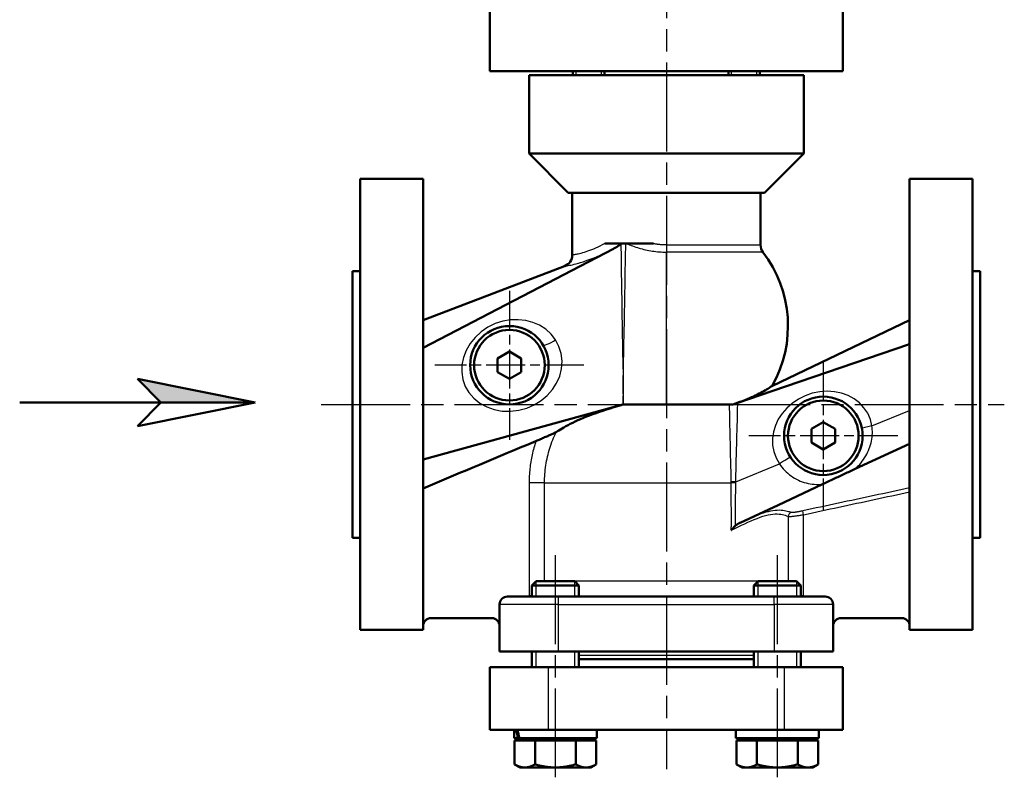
# Model space of a CAD drawing. Header units: millimetres. Extents: x 89 to 660, y 210 to 965.
# Tile 2 of 4: x 93 to 344, y 477 to 670. Entities that reach past the tile are written whole.
import ezdxf

# ---------------------------------------------------------------- set-up
doc = ezdxf.new("R2010")
doc.units = ezdxf.units.MM
doc.header["$LTSCALE"] = 4
doc.linetypes.add('CHAIN', pattern=[0.3543, 0.2362, -0.0295, 0.0591, -0.0295])
for name, color, linetype, lineweight in [('Gewinde(DIN)', 3, 'Continuous', 25), ('Mittellinie(DIN)', 4, 'CHAIN', 25), ('Mittelpunktmarkierung(DIN)', 4, 'CHAIN', 25), ('Sichtbare Kanten(DIN)', 7, 'Continuous', 50), ('Sichtbare tangentiale Kanten(DIN)', 3, 'Continuous', 25)]:
    doc.layers.add(name, color=color, linetype=linetype, lineweight=lineweight)

# ---------------------------------------------------------------- blocks, each defined once
blk = doc.blocks.new('Richtungspfeil')
at = {"layer": 'Sichtbare Kanten(DIN)'}
blk.add_hatch(color=256, dxfattribs=at).paths.add_polyline_path([(10, 0), (0, 2), (2, 0)])
for p, q in [((10, 0), (0, 2)), ((0, 2), (2, 0)), ((10, 0), (0, 2)), ((0, 2), (2, 0)), ((-10, 0), (10, 0)), ((2, 0), (0, -2)), ((0, -2), (10, 0)), ((2, 0), (10, 0))]:
    blk.add_line(p, q, dxfattribs=at)

msp = doc.modelspace()

# ---------------------------------------------------------------- linework, layer by layer
at = {"layer": 'Gewinde(DIN)'}
for p, q in [((234.76, 657.31), (234.76, 656.31)), ((241.27, 656.31), (241.27, 657.31)), ((274.35, 657.31), (274.35, 656.31)), ((280.87, 656.31), (280.87, 657.31)), ((224.58, 527.19), (224.58, 523.31)), ((234.48, 523.31), (234.48, 527.19)), ((281.15, 527.19), (281.15, 523.31)), ((291.05, 523.31), (291.05, 527.19)), ((224.58, 509.31), (224.58, 505.31)), ((234.48, 505.31), (234.48, 509.31)), ((281.15, 509.31), (281.15, 505.31)), ((291.05, 505.31), (291.05, 509.31))]:
    msp.add_line(p, q, dxfattribs=at)
at = {"layer": 'Mittellinie(DIN)', "linetype": 'CHAIN', "ltscale": 23.990969}
for p, q in [((257.81, 965.47), (257.81, 479.31)), ((169.81, 572.31), (343.94, 572.31)), ((229.53, 477.21), (229.53, 536.14)), ((286.1, 477.21), (286.1, 536.14))]:
    msp.add_line(p, q, dxfattribs=at)
at = {"layer": 'Mittelpunktmarkierung(DIN)', "linetype": 'CHAIN', "ltscale": 10.556371}
for p, q in [((217.81, 601.31), (217.81, 563.31)), ((236.81, 582.31), (198.81, 582.31)), ((297.81, 583.31), (297.81, 545.31)), ((316.81, 564.31), (278.81, 564.31))]:
    msp.add_line(p, q, dxfattribs=at)
at = {"layer": 'Sichtbare Kanten(DIN)'}
for p, q in [((212.81, 657.31), (212.81, 675.31)), ((302.81, 657.31), (302.81, 675.31)), ((212.81, 657.31), (302.81, 657.31)), ((222.81, 656.31), (292.81, 656.31)), ((222.81, 636.31), (222.81, 656.31)), ((233.96, 657.31), (233.96, 656.31)), ((234.01, 657.31), (234.01, 656.31)), ((242.01, 657.31), (242.01, 656.31)), ((273.61, 657.31), (273.61, 656.31)), ((281.61, 657.31), (281.61, 656.31)), ((281.66, 657.31), (281.66, 656.31)), ((292.81, 636.31), (292.81, 656.31)), ((222.81, 636.31), (292.81, 636.31)), ((232.81, 626.31), (222.81, 636.31)), ((282.81, 626.31), (292.81, 636.31)), ((179.81, 629.81), (179.81, 514.81)), ((179.81, 629.81), (195.81, 629.81)), ((195.81, 629.81), (195.81, 514.81)), ((319.81, 514.81), (319.81, 629.81)), ((335.81, 629.81), (319.81, 629.81)), ((335.81, 514.81), (335.81, 629.81)), ((282.81, 626.31), (232.81, 626.31)), ((233.81, 626.31), (233.81, 610.41)), ((281.81, 626.31), (281.81, 612.98)), ((246.32, 613.31), (242.1, 613.31)), ((247.46, 613.31), (246.32, 613.31)), ((247.64, 613.31), (247.46, 613.31)), ((254.49, 613.31), (247.64, 613.31)), ((244.34, 612.02), (195.81, 586.74)), ((195.81, 593.81), (231.88, 607.61)), ((177.81, 606.31), (177.81, 538.31)), ((177.81, 606.31), (179.81, 606.31)), ((337.81, 606.31), (335.81, 606.31)), ((337.81, 606.31), (337.81, 538.31)), ((284.82, 577.09), (319.81, 593.81)), ((284.72, 575.69), (319.81, 587.65)), ((214.81, 584.05), (217.81, 585.78)), ((217.81, 585.78), (220.81, 584.05)), ((214.81, 580.58), (214.81, 584.05)), ((220.81, 584.05), (220.81, 580.58)), ((217.81, 578.85), (214.81, 580.58)), ((220.81, 580.58), (217.81, 578.85)), ((276.01, 572.72), (284.72, 575.69)), ((246.68, 572.28), (195.81, 558.3)), ((254.92, 572.31), (246.95, 572.31)), ((254.92, 572.31), (273.81, 572.31)), ((274.81, 572.31), (273.81, 572.31)), ((294.81, 566.05), (297.81, 567.78)), ((297.81, 567.78), (300.81, 566.05)), ((294.81, 562.58), (294.81, 566.05)), ((300.81, 566.05), (300.81, 562.58)), ((297.81, 560.85), (294.81, 562.58)), ((300.81, 562.58), (297.81, 560.85)), ((305.97, 555.85), (319.81, 562.3)), ((286.28, 546.66), (297.63, 551.96)), ((276.58, 542.14), (286.28, 546.66)), ((177.81, 538.31), (179.81, 538.31)), ((337.81, 538.31), (335.81, 538.31)), ((224.6, 527.21), (223.53, 526.14)), ((224.6, 527.21), (234.45, 527.21)), ((234.45, 527.21), (235.53, 526.14)), ((281.17, 527.21), (280.1, 526.14)), ((281.17, 527.21), (291.02, 527.21)), ((291.02, 527.21), (292.1, 526.14)), ((235.53, 526.14), (223.53, 526.14)), ((223.53, 523.31), (223.53, 526.14)), ((235.53, 523.31), (235.53, 526.14)), ((292.1, 526.14), (280.1, 526.14)), ((280.1, 523.31), (280.1, 526.14)), ((292.1, 523.31), (292.1, 526.14)), ((217.31, 523.31), (230.31, 523.31)), ((285.31, 523.31), (230.31, 523.31)), ((285.31, 523.31), (298.31, 523.31)), ((215.31, 521.31), (215.31, 509.31)), ((300.31, 509.31), (300.31, 521.31)), ((197.81, 517.81), (213.31, 517.81)), ((317.81, 517.81), (302.31, 517.81)), ((179.81, 514.81), (195.81, 514.81)), ((335.81, 514.81), (319.81, 514.81)), ((230.31, 509.31), (215.31, 509.31)), ((223.53, 505.31), (223.53, 509.31)), ((230.31, 509.31), (285.31, 509.31)), ((235.53, 505.31), (235.53, 509.31)), ((280.1, 507.31), (235.53, 507.31)), ((280.1, 505.31), (280.1, 509.31)), ((300.31, 509.31), (285.31, 509.31)), ((292.1, 505.31), (292.1, 509.31)), ((212.81, 505.31), (227.81, 505.31)), ((212.81, 505.31), (212.81, 489.31)), ((287.81, 505.31), (227.81, 505.31)), ((287.81, 505.31), (302.81, 505.31)), ((302.81, 489.31), (302.81, 505.31)), ((227.81, 489.31), (212.81, 489.31)), ((218.98, 487.21), (218.98, 489.31)), ((218.98, 487.21), (220, 487.21)), ((220.39, 487.21), (220, 487.21)), ((220.39, 487.21), (240.08, 487.21)), ((221.21, 486.61), (221.21, 487.21)), ((227.81, 489.31), (287.81, 489.31)), ((237.84, 486.61), (237.84, 487.21)), ((240.08, 487.21), (240.08, 489.31)), ((275.55, 487.21), (275.55, 489.31)), ((275.55, 487.21), (296.65, 487.21)), ((277.78, 486.61), (277.78, 487.21)), ((302.81, 489.31), (287.81, 489.31)), ((294.41, 486.61), (294.41, 487.21)), ((296.65, 487.21), (296.65, 489.31)), ((219.13, 486.61), (224.33, 486.61)), ((219.13, 486.61), (219.13, 480.52)), ((224.33, 486.61), (224.33, 480.52)), ((224.33, 486.61), (234.72, 486.61)), ((234.72, 486.61), (234.72, 480.52)), ((234.72, 486.61), (239.92, 486.61)), ((239.92, 486.61), (239.92, 480.52)), ((275.7, 486.61), (275.7, 480.52)), ((275.7, 486.61), (280.9, 486.61)), ((280.9, 486.61), (291.29, 486.61)), ((280.9, 486.61), (280.9, 480.52)), ((291.29, 486.61), (296.49, 486.61)), ((291.29, 486.61), (291.29, 480.52)), ((296.49, 486.61), (296.49, 480.52)), ((220.53, 479.71), (219.13, 480.52)), ((220.53, 479.71), (221.73, 479.71)), ((221.73, 479.71), (229.53, 479.71)), ((229.53, 479.71), (237.32, 479.71)), ((237.32, 479.71), (238.53, 479.71)), ((238.53, 479.71), (239.92, 480.52)), ((277.1, 479.71), (275.7, 480.52)), ((277.1, 479.71), (278.3, 479.71)), ((278.3, 479.71), (286.1, 479.71)), ((286.1, 479.71), (293.89, 479.71)), ((293.89, 479.71), (295.1, 479.71)), ((295.1, 479.71), (296.49, 480.52))]:
    msp.add_line(p, q, dxfattribs=at)
at = {"layer": 'Sichtbare Kanten(DIN)', "flags": 128}
for points in [[(244.34, 612.02), (244.43, 612.07), (244.53, 612.13), (244.62, 612.18), (244.71, 612.23), (244.8, 612.28), (244.89, 612.33), (244.98, 612.38), (245.07, 612.43), (245.15, 612.48), (245.24, 612.53), (245.32, 612.58), (245.4, 612.63), (245.48, 612.68), (245.55, 612.73), (245.63, 612.78), (245.7, 612.83), (245.77, 612.88), (245.84, 612.93), (245.9, 612.98), (245.97, 613.03), (246.03, 613.08), (246.09, 613.12), (246.16, 613.17), (246.22, 613.23)], [(246.32, 613.31), (246.31, 613.31), (246.31, 613.31), (246.3, 613.3), (246.3, 613.3), (246.3, 613.29), (246.29, 613.29), (246.29, 613.29), (246.28, 613.28), (246.28, 613.28), (246.28, 613.28), (246.27, 613.27), (246.27, 613.27), (246.26, 613.27), (246.26, 613.26), (246.26, 613.26), (246.25, 613.25), (246.25, 613.25), (246.24, 613.25), (246.24, 613.24), (246.24, 613.24), (246.23, 613.24), (246.23, 613.23), (246.22, 613.23), (246.22, 613.23)], [(231.88, 607.61), (232.29, 607.8), (232.67, 608.05), (233, 608.36), (233.28, 608.71), (233.51, 609.1), (233.68, 609.52), (233.78, 609.96), (233.81, 610.41)], [(275.89, 572.69), (276.57, 572.93), (277.21, 573.18), (277.84, 573.42), (278.43, 573.66), (279.01, 573.9), (279.55, 574.14), (280.07, 574.37), (280.57, 574.6), (281.03, 574.83), (281.48, 575.06), (281.9, 575.29), (282.31, 575.51), (282.68, 575.73), (283.04, 575.93), (283.36, 576.13), (283.66, 576.32), (283.92, 576.49), (284.16, 576.64), (284.36, 576.77), (284.52, 576.89), (284.65, 576.98), (284.74, 577.04), (284.8, 577.08), (284.82, 577.09)], [(246.67, 572.27), (246.66, 572.27), (246.64, 572.26), (246.62, 572.26), (246.61, 572.25), (246.59, 572.25), (246.58, 572.24), (246.56, 572.24), (246.54, 572.23), (246.53, 572.23), (246.51, 572.22), (246.5, 572.22), (246.48, 572.21), (246.46, 572.21), (246.45, 572.2), (246.43, 572.2), (246.42, 572.19), (246.4, 572.19), (246.38, 572.19), (246.37, 572.18), (246.35, 572.18), (246.34, 572.17), (246.32, 572.17), (246.3, 572.16), (246.29, 572.16)], [(246.96, 572.31), (246.95, 572.31), (246.93, 572.31), (246.92, 572.31), (246.91, 572.31), (246.9, 572.31), (246.89, 572.31), (246.88, 572.31), (246.86, 572.31), (246.85, 572.31), (246.84, 572.31), (246.83, 572.3), (246.82, 572.3), (246.8, 572.3), (246.79, 572.3), (246.78, 572.3), (246.77, 572.3), (246.76, 572.29), (246.74, 572.29), (246.73, 572.29), (246.72, 572.28), (246.71, 572.28), (246.7, 572.28), (246.68, 572.27), (246.67, 572.27)], [(246.71, 572.29), (246.71, 572.29), (246.71, 572.28), (246.71, 572.28), (246.71, 572.28), (246.71, 572.28), (246.7, 572.28), (246.7, 572.28), (246.7, 572.28), (246.7, 572.28), (246.7, 572.28), (246.7, 572.28), (246.7, 572.28), (246.7, 572.28), (246.69, 572.28), (246.69, 572.28), (246.69, 572.28), (246.69, 572.28), (246.69, 572.28), (246.69, 572.28), (246.69, 572.28), (246.69, 572.28), (246.68, 572.28), (246.68, 572.28), (246.68, 572.28)], [(246.91, 572.31), (246.9, 572.31), (246.89, 572.31), (246.89, 572.31), (246.88, 572.31), (246.87, 572.31), (246.86, 572.31), (246.85, 572.31), (246.84, 572.31), (246.84, 572.31), (246.83, 572.31), (246.82, 572.31), (246.81, 572.3), (246.8, 572.3), (246.79, 572.3), (246.79, 572.3), (246.78, 572.3), (246.77, 572.3), (246.76, 572.3), (246.75, 572.29), (246.74, 572.29), (246.74, 572.29), (246.73, 572.29), (246.72, 572.29), (246.71, 572.29)], [(246.95, 572.31), (246.94, 572.31), (246.94, 572.31), (246.94, 572.31), (246.94, 572.31), (246.94, 572.31), (246.94, 572.31), (246.94, 572.31), (246.93, 572.31), (246.93, 572.31), (246.93, 572.31), (246.93, 572.31), (246.93, 572.31), (246.93, 572.31), (246.93, 572.31), (246.92, 572.31), (246.92, 572.31), (246.92, 572.31), (246.92, 572.31), (246.92, 572.31), (246.92, 572.31), (246.92, 572.31), (246.91, 572.31), (246.91, 572.31), (246.91, 572.31)], [(276.01, 572.72), (275.95, 572.7), (275.9, 572.68), (275.85, 572.67), (275.8, 572.65), (275.74, 572.63), (275.69, 572.61), (275.64, 572.6), (275.59, 572.58), (275.54, 572.56), (275.49, 572.54), (275.43, 572.53), (275.38, 572.51), (275.33, 572.49), (275.29, 572.47), (275.24, 572.46), (275.19, 572.44), (275.14, 572.42), (275.09, 572.41), (275.04, 572.39), (275, 572.38), (274.95, 572.36), (274.9, 572.34), (274.86, 572.33), (274.81, 572.31)], [(274.81, 572.31), (274.86, 572.33), (274.9, 572.34), (274.95, 572.36), (275, 572.38), (275.04, 572.39), (275.09, 572.41), (275.13, 572.42), (275.18, 572.44), (275.22, 572.46), (275.27, 572.47), (275.31, 572.49), (275.36, 572.5), (275.4, 572.52), (275.45, 572.53), (275.49, 572.55), (275.54, 572.57), (275.58, 572.58), (275.63, 572.6), (275.67, 572.61), (275.72, 572.63), (275.76, 572.64), (275.81, 572.66), (275.85, 572.68), (275.89, 572.69)], [(246.29, 572.16), (245.33, 571.87), (244.38, 571.58), (243.45, 571.29), (242.54, 571), (241.64, 570.7), (240.76, 570.41), (239.9, 570.11), (239.07, 569.81), (238.25, 569.5), (237.46, 569.19), (236.7, 568.88), (235.96, 568.57), (235.25, 568.26), (234.58, 567.95), (233.93, 567.64), (233.32, 567.33), (232.74, 567.03), (232.19, 566.74), (231.69, 566.46), (231.22, 566.19), (230.79, 565.94), (230.41, 565.7), (230.07, 565.49), (229.77, 565.3)], [(224.56, 562.97), (224.84, 563.09), (225.13, 563.21), (225.41, 563.32), (225.69, 563.44), (225.97, 563.56), (226.25, 563.68), (226.52, 563.8), (226.79, 563.92), (227.05, 564.03), (227.31, 564.14), (227.56, 564.25), (227.8, 564.36), (228.03, 564.46), (228.25, 564.56), (228.46, 564.65), (228.65, 564.74), (228.84, 564.83), (229.02, 564.91), (229.18, 564.99), (229.33, 565.06), (229.47, 565.13), (229.59, 565.2), (229.69, 565.25), (229.77, 565.3)], [(195.81, 550.91), (197, 551.4), (198.19, 551.9), (199.38, 552.4), (200.57, 552.9), (201.76, 553.4), (202.96, 553.9), (204.16, 554.4), (205.35, 554.91), (206.55, 555.41), (207.75, 555.91), (208.95, 556.42), (210.15, 556.92), (211.35, 557.42), (212.56, 557.93), (213.76, 558.43), (214.96, 558.94), (216.16, 559.44), (217.36, 559.95), (218.56, 560.45), (219.77, 560.95), (220.97, 561.46), (222.16, 561.96), (223.36, 562.46), (224.56, 562.97)], [(297.63, 551.96), (297.99, 552.13), (298.35, 552.3), (298.71, 552.47), (299.07, 552.64), (299.43, 552.81), (299.78, 552.98), (300.13, 553.14), (300.48, 553.31), (300.83, 553.48), (301.17, 553.64), (301.52, 553.8), (301.86, 553.97), (302.21, 554.13), (302.55, 554.29), (302.89, 554.45), (303.23, 554.6), (303.58, 554.76), (303.92, 554.91), (304.26, 555.07), (304.61, 555.22), (304.95, 555.38), (305.29, 555.53), (305.63, 555.69), (305.97, 555.85)], [(276.58, 542.14), (276.52, 542.11), (276.47, 542.09), (276.42, 542.06), (276.37, 542.03), (276.31, 542.01), (276.26, 541.98), (276.21, 541.95), (276.16, 541.92), (276.11, 541.89), (276.06, 541.86), (276.01, 541.83), (275.96, 541.8), (275.91, 541.77), (275.86, 541.73), (275.81, 541.7), (275.76, 541.67), (275.72, 541.63), (275.67, 541.6), (275.62, 541.56), (275.58, 541.53), (275.53, 541.49), (275.48, 541.45), (275.44, 541.41), (275.4, 541.38)], [(275.4, 541.38), (275.35, 541.33), (275.3, 541.29), (275.26, 541.25), (275.21, 541.2), (275.16, 541.16), (275.12, 541.11), (275.07, 541.07), (275.03, 541.02), (274.98, 540.98), (274.94, 540.93), (274.89, 540.88), (274.85, 540.83), (274.81, 540.79), (274.76, 540.74), (274.72, 540.69), (274.67, 540.64), (274.63, 540.59), (274.59, 540.54), (274.55, 540.49), (274.5, 540.44), (274.46, 540.39), (274.42, 540.34), (274.38, 540.28), (274.34, 540.23)], [(226.75, 527.21), (226.75, 527.22), (226.75, 527.22), (226.75, 527.23), (226.75, 527.23), (226.75, 527.23), (226.75, 527.24), (226.75, 527.24), (226.75, 527.25), (226.75, 527.25), (226.75, 527.25), (226.76, 527.26), (226.76, 527.26), (226.76, 527.27), (226.76, 527.27), (226.76, 527.28), (226.76, 527.28), (226.76, 527.28), (226.76, 527.29), (226.76, 527.29), (226.76, 527.3), (226.76, 527.3), (226.76, 527.3), (226.76, 527.31), (226.76, 527.31)], [(288.88, 527.21), (288.87, 527.22), (288.87, 527.22), (288.87, 527.23), (288.87, 527.23), (288.87, 527.23), (288.87, 527.24), (288.87, 527.24), (288.87, 527.25), (288.87, 527.25), (288.87, 527.25), (288.87, 527.26), (288.87, 527.26), (288.87, 527.27), (288.86, 527.27), (288.86, 527.28), (288.86, 527.28), (288.86, 527.28), (288.86, 527.29), (288.86, 527.29), (288.86, 527.3), (288.86, 527.3), (288.86, 527.3), (288.86, 527.31), (288.86, 527.31)], [(222.37, 523.31), (222.39, 523.31), (222.4, 523.31), (222.42, 523.31), (222.44, 523.31), (222.46, 523.31), (222.48, 523.31), (222.5, 523.32), (222.52, 523.32), (222.53, 523.32), (222.55, 523.32), (222.57, 523.32), (222.59, 523.32), (222.61, 523.32), (222.63, 523.32), (222.65, 523.32), (222.67, 523.32), (222.69, 523.33), (222.71, 523.33), (222.73, 523.33), (222.74, 523.33), (222.76, 523.33), (222.78, 523.33), (222.8, 523.34), (222.82, 523.34)], [(222.82, 523.34), (222.85, 523.34), (222.88, 523.35), (222.91, 523.35), (222.94, 523.35), (222.97, 523.36), (223, 523.36), (223.03, 523.37), (223.06, 523.37), (223.09, 523.38), (223.12, 523.38), (223.15, 523.39), (223.18, 523.4), (223.21, 523.4), (223.24, 523.41), (223.27, 523.42), (223.3, 523.42), (223.33, 523.43), (223.35, 523.44), (223.38, 523.44), (223.41, 523.45), (223.44, 523.46), (223.47, 523.47), (223.5, 523.47), (223.53, 523.48)], [(292.8, 523.34), (292.77, 523.34), (292.74, 523.35), (292.71, 523.35), (292.68, 523.35), (292.65, 523.36), (292.62, 523.36), (292.59, 523.37), (292.56, 523.37), (292.53, 523.38), (292.5, 523.38), (292.47, 523.39), (292.44, 523.4), (292.41, 523.4), (292.38, 523.41), (292.36, 523.42), (292.33, 523.42), (292.3, 523.43), (292.27, 523.44), (292.24, 523.44), (292.21, 523.45), (292.18, 523.46), (292.15, 523.47), (292.12, 523.47), (292.1, 523.48)], [(292.8, 523.34), (292.82, 523.34), (292.84, 523.33), (292.86, 523.33), (292.88, 523.33), (292.9, 523.33), (292.92, 523.33), (292.94, 523.33), (292.96, 523.32), (292.97, 523.32), (292.99, 523.32), (293.01, 523.32), (293.03, 523.32), (293.05, 523.32), (293.07, 523.32), (293.09, 523.32), (293.11, 523.32), (293.13, 523.32), (293.14, 523.31), (293.16, 523.31), (293.18, 523.31), (293.2, 523.31), (293.22, 523.31), (293.24, 523.31), (293.25, 523.31)], [(219.13, 480.52), (219.25, 480.45), (219.37, 480.38), (219.49, 480.32), (219.6, 480.27), (219.72, 480.21), (219.83, 480.16), (219.94, 480.11), (220.05, 480.06), (220.16, 480.02), (220.27, 479.98), (220.37, 479.94), (220.48, 479.91), (220.59, 479.88), (220.69, 479.85), (220.8, 479.82), (220.9, 479.8), (221.01, 479.78), (221.11, 479.76), (221.21, 479.75), (221.32, 479.74), (221.42, 479.73), (221.52, 479.72), (221.63, 479.71), (221.73, 479.71)], [(221.73, 479.71), (221.84, 479.71), (221.94, 479.72), (222.04, 479.73), (222.15, 479.74), (222.25, 479.75), (222.36, 479.76), (222.46, 479.78), (222.56, 479.8), (222.67, 479.82), (222.77, 479.85), (222.88, 479.88), (222.98, 479.91), (223.09, 479.94), (223.2, 479.98), (223.31, 480.02), (223.42, 480.06), (223.53, 480.11), (223.64, 480.16), (223.75, 480.21), (223.86, 480.27), (223.98, 480.32), (224.09, 480.38), (224.21, 480.45), (224.33, 480.52)], [(224.33, 480.52), (224.57, 480.45), (224.81, 480.38), (225.04, 480.32), (225.27, 480.27), (225.5, 480.21), (225.72, 480.16), (225.94, 480.11), (226.16, 480.06), (226.38, 480.02), (226.6, 479.98), (226.81, 479.94), (227.02, 479.91), (227.24, 479.88), (227.45, 479.85), (227.66, 479.82), (227.87, 479.8), (228.07, 479.78), (228.28, 479.76), (228.49, 479.75), (228.7, 479.74), (228.9, 479.73), (229.11, 479.72), (229.32, 479.71), (229.53, 479.71)], [(229.53, 479.71), (229.74, 479.71), (229.94, 479.72), (230.15, 479.73), (230.36, 479.74), (230.57, 479.75), (230.77, 479.76), (230.98, 479.78), (231.19, 479.8), (231.4, 479.82), (231.61, 479.85), (231.82, 479.88), (232.03, 479.91), (232.24, 479.94), (232.46, 479.98), (232.67, 480.02), (232.89, 480.06), (233.11, 480.11), (233.33, 480.16), (233.56, 480.21), (233.79, 480.27), (234.02, 480.32), (234.25, 480.38), (234.48, 480.45), (234.72, 480.52)], [(234.72, 480.52), (234.84, 480.45), (234.96, 480.38), (235.08, 480.32), (235.19, 480.27), (235.31, 480.21), (235.42, 480.16), (235.53, 480.11), (235.64, 480.06), (235.75, 480.02), (235.86, 479.98), (235.96, 479.94), (236.07, 479.91), (236.18, 479.88), (236.28, 479.85), (236.39, 479.82), (236.49, 479.8), (236.59, 479.78), (236.7, 479.76), (236.8, 479.75), (236.91, 479.74), (237.01, 479.73), (237.11, 479.72), (237.22, 479.71), (237.32, 479.71)], [(237.32, 479.71), (237.43, 479.71), (237.53, 479.72), (237.63, 479.73), (237.74, 479.74), (237.84, 479.75), (237.94, 479.76), (238.05, 479.78), (238.15, 479.8), (238.26, 479.82), (238.36, 479.85), (238.47, 479.88), (238.57, 479.91), (238.68, 479.94), (238.79, 479.98), (238.89, 480.02), (239, 480.06), (239.11, 480.11), (239.22, 480.16), (239.34, 480.21), (239.45, 480.27), (239.57, 480.32), (239.68, 480.38), (239.8, 480.45), (239.92, 480.52)], [(275.7, 480.52), (275.82, 480.45), (275.94, 480.38), (276.06, 480.32), (276.17, 480.27), (276.29, 480.21), (276.4, 480.16), (276.51, 480.11), (276.62, 480.06), (276.73, 480.02), (276.84, 479.98), (276.94, 479.94), (277.05, 479.91), (277.16, 479.88), (277.26, 479.85), (277.37, 479.82), (277.47, 479.8), (277.57, 479.78), (277.68, 479.76), (277.78, 479.75), (277.89, 479.74), (277.99, 479.73), (278.09, 479.72), (278.2, 479.71), (278.3, 479.71)], [(278.3, 479.71), (278.41, 479.71), (278.51, 479.72), (278.61, 479.73), (278.72, 479.74), (278.82, 479.75), (278.92, 479.76), (279.03, 479.78), (279.13, 479.8), (279.24, 479.82), (279.34, 479.85), (279.45, 479.88), (279.55, 479.91), (279.66, 479.94), (279.77, 479.98), (279.87, 480.02), (279.98, 480.06), (280.09, 480.11), (280.21, 480.16), (280.32, 480.21), (280.43, 480.27), (280.55, 480.32), (280.66, 480.38), (280.78, 480.45), (280.9, 480.52)], [(280.9, 480.52), (281.14, 480.45), (281.37, 480.38), (281.61, 480.32), (281.84, 480.27), (282.06, 480.21), (282.29, 480.16), (282.51, 480.11), (282.73, 480.06), (282.95, 480.02), (283.16, 479.98), (283.38, 479.94), (283.59, 479.91), (283.8, 479.88), (284.02, 479.85), (284.22, 479.82), (284.43, 479.8), (284.64, 479.78), (284.85, 479.76), (285.06, 479.75), (285.26, 479.74), (285.47, 479.73), (285.68, 479.72), (285.89, 479.71), (286.1, 479.71)], [(286.1, 479.71), (286.3, 479.71), (286.51, 479.72), (286.72, 479.73), (286.93, 479.74), (287.13, 479.75), (287.34, 479.76), (287.55, 479.78), (287.76, 479.8), (287.97, 479.82), (288.18, 479.85), (288.39, 479.88), (288.6, 479.91), (288.81, 479.94), (289.03, 479.98), (289.24, 480.02), (289.46, 480.06), (289.68, 480.11), (289.9, 480.16), (290.13, 480.21), (290.35, 480.27), (290.58, 480.32), (290.82, 480.38), (291.05, 480.45), (291.29, 480.52)], [(291.29, 480.52), (291.41, 480.45), (291.53, 480.38), (291.65, 480.32), (291.76, 480.27), (291.87, 480.21), (291.99, 480.16), (292.1, 480.11), (292.21, 480.06), (292.32, 480.02), (292.42, 479.98), (292.53, 479.94), (292.64, 479.91), (292.74, 479.88), (292.85, 479.85), (292.95, 479.82), (293.06, 479.8), (293.16, 479.78), (293.27, 479.76), (293.37, 479.75), (293.47, 479.74), (293.58, 479.73), (293.68, 479.72), (293.79, 479.71), (293.89, 479.71)], [(293.89, 479.71), (293.99, 479.71), (294.1, 479.72), (294.2, 479.73), (294.31, 479.74), (294.41, 479.75), (294.51, 479.76), (294.62, 479.78), (294.72, 479.8), (294.83, 479.82), (294.93, 479.85), (295.04, 479.88), (295.14, 479.91), (295.25, 479.94), (295.36, 479.98), (295.46, 480.02), (295.57, 480.06), (295.68, 480.11), (295.79, 480.16), (295.91, 480.21), (296.02, 480.27), (296.13, 480.32), (296.25, 480.38), (296.37, 480.45), (296.49, 480.52)]]:
    msp.add_lwpolyline(points, dxfattribs=at)
at = {"layer": 'Sichtbare Kanten(DIN)'}
for centre, radius in [((217.81, 582.31), 10), ((217.81, 582.31), 9), ((297.81, 564.31), 10), ((297.81, 564.31), 9)]:
    msp.add_circle(centre, radius, dxfattribs=at)
for centre, radius, start, end in [((284.81, 612.98), 3, 180, 217.428), ((257.81, 592.31), 31, 330.5984, 37.428), ((217.31, 521.31), 2, 90, 180), ((298.31, 521.31), 2, 0, 90), ((197.81, 515.81), 2, 90, 180), ((213.31, 515.81), 2, 0, 90), ((302.31, 515.81), 2, 90, 180), ((317.81, 515.81), 2, 0, 90)]:
    msp.add_arc(centre, radius, start, end, dxfattribs=at)
for centre, start_param, end_param in [((229.53, 486.49), 4.393881, 4.509417), ((229.53, 487.94), 4.474055, 4.589059)]:
    msp.add_ellipse(centre, major_axis=(6.35, -18.03), ratio=0.467065, start_param=start_param, end_param=end_param, dxfattribs=at)
at = {"layer": 'Sichtbare tangentiale Kanten(DIN)'}
for p, q in [((257.81, 612.98), (281.81, 612.98)), ((257.81, 612.98), (257.81, 611.15)), ((257.81, 572.31), (257.81, 611.15)), ((282.43, 611.15), (257.81, 611.15)), ((246.91, 572.31), (246.81, 577.59)), ((246.71, 572.29), (246.71, 572.29)), ((246.91, 572.31), (246.91, 572.31)), ((310.19, 566.84), (319.81, 570.79)), ((275.49, 552.59), (286.63, 557.16)), ((226.76, 552.31), (222.82, 552.31)), ((222.82, 552.31), (222.82, 523.34)), ((226.76, 527.31), (226.76, 552.31)), ((226.76, 552.31), (274.26, 552.31)), ((292.8, 544.19), (292.59, 545.17)), ((288.86, 543.76), (288.86, 527.31)), ((292.8, 523.34), (292.8, 544.19)), ((275.4, 541.38), (275.4, 541.59)), ((226.76, 527.31), (288.86, 527.31)), ((230.31, 521.31), (230.31, 523.31)), ((285.31, 521.31), (285.31, 523.31)), ((230.31, 521.31), (215.31, 521.31)), ((230.31, 509.31), (230.31, 521.31)), ((230.31, 521.31), (285.31, 521.31)), ((285.31, 521.31), (285.31, 509.31)), ((300.31, 521.31), (285.31, 521.31)), ((280.1, 508.31), (235.53, 508.31)), ((227.81, 489.31), (227.81, 505.31)), ((287.81, 505.31), (287.81, 489.31))]:
    msp.add_line(p, q, dxfattribs=at)
at = {"layer": 'Sichtbare tangentiale Kanten(DIN)', "flags": 128}
for points in [[(242.1, 613.31), (241.49, 613), (240.89, 612.71), (240.31, 612.43), (239.75, 612.18), (239.21, 611.94), (238.69, 611.73), (238.19, 611.53), (237.71, 611.36), (237.25, 611.2), (236.82, 611.06), (236.42, 610.94), (236.04, 610.84), (235.69, 610.75), (235.37, 610.67), (235.07, 610.61), (234.81, 610.56), (234.58, 610.52), (234.38, 610.49), (234.2, 610.46), (234.06, 610.44), (233.95, 610.42), (233.87, 610.41), (233.83, 610.41), (233.81, 610.41)], [(246.22, 613.23), (246.23, 612.05), (246.25, 610.81), (246.27, 609.52), (246.28, 608.19), (246.3, 606.81), (246.32, 605.39), (246.34, 603.93), (246.37, 602.44), (246.39, 600.91), (246.42, 599.36), (246.44, 597.79), (246.47, 596.22), (246.5, 594.63), (246.52, 593.03), (246.55, 591.42), (246.58, 589.82), (246.61, 588.22), (246.64, 586.64), (246.67, 585.07), (246.7, 583.52), (246.73, 581.99), (246.76, 580.49), (246.78, 579.02), (246.81, 577.59)], [(246.81, 577.59), (246.84, 579.01), (246.87, 580.47), (246.89, 581.97), (246.92, 583.49), (246.95, 585.04), (246.98, 586.6), (247.01, 588.18), (247.04, 589.77), (247.07, 591.37), (247.1, 592.97), (247.13, 594.57), (247.16, 596.16), (247.19, 597.74), (247.22, 599.31), (247.25, 600.86), (247.27, 602.4), (247.3, 603.9), (247.32, 605.37), (247.35, 606.81), (247.37, 608.2), (247.4, 609.55), (247.42, 610.86), (247.44, 612.11), (247.46, 613.31)], [(247.64, 613.31), (248.03, 613.16), (248.42, 613.01), (248.81, 612.86), (249.21, 612.72), (249.61, 612.58), (250.02, 612.45), (250.43, 612.32), (250.84, 612.2), (251.25, 612.08), (251.67, 611.97), (252.1, 611.86), (252.52, 611.76), (252.95, 611.67), (253.38, 611.58), (253.82, 611.5), (254.26, 611.43), (254.69, 611.37), (255.14, 611.31), (255.58, 611.26), (256.02, 611.23), (256.47, 611.19), (256.92, 611.17), (257.36, 611.16), (257.81, 611.15)], [(257.81, 612.98), (257.67, 612.98), (257.53, 612.98), (257.39, 612.98), (257.25, 612.99), (257.11, 612.99), (256.97, 613), (256.83, 613.01), (256.7, 613.02), (256.56, 613.03), (256.42, 613.04), (256.28, 613.05), (256.14, 613.06), (256, 613.08), (255.86, 613.09), (255.72, 613.11), (255.59, 613.13), (255.45, 613.15), (255.31, 613.17), (255.17, 613.19), (255.03, 613.21), (254.9, 613.24), (254.76, 613.26), (254.62, 613.29), (254.49, 613.31)], [(231.88, 607.61), (231.91, 607.61), (231.98, 607.62), (232.11, 607.63), (232.28, 607.66), (232.51, 607.69), (232.78, 607.74), (233.1, 607.79), (233.46, 607.86), (233.88, 607.95), (234.33, 608.05), (234.83, 608.18), (235.38, 608.32), (235.96, 608.49), (236.58, 608.68), (237.24, 608.9), (237.92, 609.15), (238.64, 609.43), (239.39, 609.73), (240.16, 610.05), (240.96, 610.4), (241.78, 610.78), (242.61, 611.17), (243.47, 611.59), (244.34, 612.02)], [(229.56, 588.78), (228.42, 590.25), (227.05, 591.49), (225.5, 592.49), (223.81, 593.23), (221.98, 593.7), (220.07, 593.92), (218.1, 593.86), (216.13, 593.53), (214.2, 592.91), (212.33, 592.02), (210.58, 590.83), (209.04, 589.41), (207.77, 587.81), (206.78, 586.08), (206.09, 584.27), (205.7, 582.4), (205.64, 580.52), (205.91, 578.68), (206.53, 576.92), (207.49, 575.31), (208.76, 573.88), (210.28, 572.66), (212.02, 571.69), (213.92, 571), (215.96, 570.61), (218.07, 570.55), (220.17, 570.81), (222.21, 571.37), (224.14, 572.21), (225.91, 573.29), (227.47, 574.59), (228.79, 576.08), (229.85, 577.74), (230.62, 579.53), (231.09, 581.4), (231.22, 583.34), (231.01, 585.26), (230.44, 587.1), (229.56, 588.78)], [(246.81, 577.59), (246.81, 577.35), (246.8, 577.12), (246.8, 576.89), (246.79, 576.65), (246.79, 576.42), (246.79, 576.19), (246.78, 575.97), (246.78, 575.74), (246.77, 575.51), (246.77, 575.29), (246.76, 575.07), (246.76, 574.84), (246.76, 574.62), (246.75, 574.4), (246.75, 574.19), (246.74, 573.97), (246.74, 573.75), (246.74, 573.54), (246.73, 573.33), (246.73, 573.12), (246.72, 572.91), (246.72, 572.7), (246.72, 572.49), (246.71, 572.29)], [(310.19, 566.84), (309.8, 568.49), (309.12, 570.05), (308.18, 571.47), (307.02, 572.71), (305.65, 573.75), (304.12, 574.58), (302.45, 575.18), (300.67, 575.55), (298.81, 575.68), (296.9, 575.54), (295.01, 575.14), (293.18, 574.49), (291.46, 573.62), (289.88, 572.56), (288.48, 571.33), (287.3, 569.98), (286.34, 568.51), (285.6, 566.96), (285.1, 565.34), (284.85, 563.66), (284.87, 561.96), (285.18, 560.27), (285.77, 558.66), (286.63, 557.16)], [(246.68, 572.28), (246.68, 572.28), (246.68, 572.28), (246.68, 572.28), (246.68, 572.28), (246.68, 572.28), (246.68, 572.28), (246.68, 572.28), (246.68, 572.28), (246.68, 572.28), (246.68, 572.27), (246.68, 572.27), (246.68, 572.27), (246.68, 572.27), (246.68, 572.27), (246.67, 572.27), (246.67, 572.27), (246.67, 572.27), (246.67, 572.27), (246.67, 572.27), (246.67, 572.27), (246.67, 572.27), (246.67, 572.27), (246.67, 572.27), (246.67, 572.27)], [(273.81, 572.31), (273.83, 571.7), (273.84, 571.05), (273.86, 570.39), (273.87, 569.7), (273.89, 568.98), (273.91, 568.25), (273.92, 567.5), (273.94, 566.73), (273.96, 565.94), (273.98, 565.13), (274, 564.3), (274.02, 563.46), (274.03, 562.61), (274.05, 561.74), (274.07, 560.86), (274.09, 559.97), (274.11, 559.06), (274.14, 558.15), (274.16, 557.23), (274.18, 556.3), (274.2, 555.37), (274.22, 554.43), (274.24, 553.5), (274.26, 552.56)], [(275.49, 552.59), (275.51, 553.55), (275.54, 554.51), (275.56, 555.47), (275.59, 556.43), (275.62, 557.38), (275.64, 558.33), (275.67, 559.27), (275.69, 560.2), (275.72, 561.11), (275.74, 562.01), (275.77, 562.9), (275.79, 563.77), (275.81, 564.63), (275.83, 565.47), (275.86, 566.29), (275.88, 567.09), (275.9, 567.88), (275.91, 568.64), (275.93, 569.38), (275.95, 570.1), (275.97, 570.8), (275.98, 571.47), (275.99, 572.11), (276.01, 572.72)], [(226.76, 552.31), (226.77, 552.87), (226.79, 553.43), (226.81, 553.99), (226.85, 554.55), (226.9, 555.11), (226.95, 555.66), (227.02, 556.22), (227.1, 556.78), (227.19, 557.33), (227.29, 557.89), (227.41, 558.44), (227.53, 558.99), (227.66, 559.53), (227.8, 560.08), (227.95, 560.62), (228.12, 561.15), (228.29, 561.69), (228.47, 562.21), (228.66, 562.74), (228.87, 563.26), (229.08, 563.78), (229.3, 564.29), (229.53, 564.8), (229.77, 565.31)], [(305.97, 555.85), (306.36, 556.23), (306.73, 556.61), (307.08, 557.01), (307.43, 557.43), (307.75, 557.85), (308.06, 558.28), (308.35, 558.72), (308.62, 559.17), (308.87, 559.63), (309.1, 560.09), (309.32, 560.56), (309.51, 561.03), (309.68, 561.51), (309.84, 561.99), (309.97, 562.48), (310.08, 562.96), (310.17, 563.45), (310.24, 563.94), (310.29, 564.43), (310.31, 564.91), (310.32, 565.4), (310.3, 565.88), (310.26, 566.36), (310.19, 566.84)], [(224.56, 562.96), (224.42, 562.54), (224.28, 562.11), (224.16, 561.67), (224.03, 561.24), (223.92, 560.8), (223.8, 560.36), (223.7, 559.92), (223.6, 559.48), (223.5, 559.04), (223.42, 558.59), (223.33, 558.15), (223.26, 557.7), (223.19, 557.26), (223.12, 556.81), (223.07, 556.36), (223.02, 555.91), (222.97, 555.46), (222.93, 555.01), (222.9, 554.56), (222.87, 554.11), (222.85, 553.66), (222.83, 553.21), (222.83, 552.76), (222.82, 552.31)], [(286.63, 557.16), (286.94, 556.72), (287.27, 556.29), (287.62, 555.87), (287.99, 555.48), (288.38, 555.1), (288.77, 554.74), (289.19, 554.39), (289.62, 554.07), (290.06, 553.77), (290.51, 553.49), (290.97, 553.23), (291.45, 553), (291.93, 552.78), (292.42, 552.59), (292.92, 552.43), (293.43, 552.28), (293.94, 552.16), (294.46, 552.06), (294.98, 551.99), (295.51, 551.94), (296.04, 551.91), (296.57, 551.9), (297.1, 551.92), (297.63, 551.96)], [(274.26, 552.56), (274.26, 552.55), (274.26, 552.54), (274.26, 552.53), (274.26, 552.52), (274.26, 552.51), (274.26, 552.5), (274.26, 552.49), (274.26, 552.48), (274.26, 552.47), (274.26, 552.46), (274.26, 552.45), (274.26, 552.44), (274.26, 552.43), (274.26, 552.42), (274.26, 552.41), (274.26, 552.4), (274.26, 552.39), (274.26, 552.38), (274.26, 552.37), (274.26, 552.35), (274.26, 552.34), (274.26, 552.33), (274.26, 552.32), (274.26, 552.31)], [(274.26, 552.31), (274.26, 552.15), (274.26, 551.99), (274.26, 551.84), (274.26, 551.68), (274.26, 551.52), (274.26, 551.36), (274.26, 551.2), (274.26, 551.04), (274.26, 550.88), (274.26, 550.72), (274.26, 550.56), (274.26, 550.4), (274.26, 550.24), (274.27, 550.08), (274.27, 549.92), (274.27, 549.76), (274.27, 549.6), (274.27, 549.45), (274.27, 549.29), (274.27, 549.13), (274.27, 548.97), (274.27, 548.81), (274.27, 548.65), (274.27, 548.49)], [(275.47, 548.26), (275.47, 548.42), (275.47, 548.59), (275.47, 548.76), (275.47, 548.93), (275.47, 549.1), (275.47, 549.27), (275.47, 549.44), (275.48, 549.61), (275.48, 549.78), (275.48, 549.95), (275.48, 550.12), (275.48, 550.29), (275.48, 550.46), (275.48, 550.62), (275.48, 550.79), (275.48, 550.96), (275.48, 551.13), (275.48, 551.3), (275.48, 551.47), (275.49, 551.64), (275.49, 551.81), (275.49, 551.98), (275.49, 552.15), (275.49, 552.32)], [(275.49, 552.32), (275.49, 552.33), (275.49, 552.34), (275.49, 552.35), (275.49, 552.36), (275.49, 552.37), (275.49, 552.38), (275.49, 552.4), (275.49, 552.41), (275.49, 552.42), (275.49, 552.43), (275.49, 552.44), (275.49, 552.45), (275.49, 552.46), (275.49, 552.48), (275.49, 552.49), (275.49, 552.5), (275.49, 552.51), (275.49, 552.52), (275.49, 552.53), (275.49, 552.54), (275.49, 552.56), (275.49, 552.57), (275.49, 552.58), (275.49, 552.59)], [(319.81, 551.01), (318.68, 550.76), (317.54, 550.52), (316.41, 550.28), (315.27, 550.04), (314.14, 549.79), (313.01, 549.55), (311.87, 549.31), (310.74, 549.07), (309.6, 548.82), (308.47, 548.58), (307.33, 548.34), (306.2, 548.09), (305.07, 547.85), (303.93, 547.61), (302.8, 547.36), (301.66, 547.12), (300.53, 546.88), (299.39, 546.63), (298.26, 546.39), (297.13, 546.14), (295.99, 545.9), (294.86, 545.66), (293.72, 545.41), (292.59, 545.17)], [(292.8, 544.19), (293.93, 544.44), (295.05, 544.68), (296.18, 544.92), (297.3, 545.16), (298.43, 545.41), (299.55, 545.65), (300.68, 545.89), (301.8, 546.13), (302.93, 546.37), (304.05, 546.62), (305.18, 546.86), (306.3, 547.1), (307.43, 547.34), (308.56, 547.58), (309.68, 547.82), (310.81, 548.06), (311.93, 548.31), (313.06, 548.55), (314.18, 548.79), (315.31, 549.03), (316.43, 549.27), (317.56, 549.51), (318.69, 549.75), (319.81, 549.99)], [(274.27, 548.49), (274.27, 548.18), (274.28, 547.87), (274.28, 547.56), (274.28, 547.26), (274.28, 546.95), (274.28, 546.64), (274.28, 546.33), (274.29, 546.02), (274.29, 545.71), (274.29, 545.41), (274.29, 545.1), (274.3, 544.79), (274.3, 544.48), (274.3, 544.17), (274.3, 543.86), (274.31, 543.56), (274.31, 543.25), (274.31, 542.94), (274.31, 542.63), (274.32, 542.32), (274.32, 542.01), (274.32, 541.7), (274.33, 541.4), (274.33, 541.09)], [(275.4, 541.59), (275.4, 541.86), (275.41, 542.14), (275.41, 542.42), (275.41, 542.7), (275.42, 542.98), (275.42, 543.25), (275.42, 543.53), (275.43, 543.81), (275.43, 544.09), (275.43, 544.37), (275.43, 544.64), (275.44, 544.92), (275.44, 545.2), (275.44, 545.48), (275.45, 545.76), (275.45, 546.03), (275.45, 546.31), (275.45, 546.59), (275.46, 546.87), (275.46, 547.14), (275.46, 547.42), (275.46, 547.7), (275.47, 547.98), (275.47, 548.26)], [(289.62, 544.73), (289.42, 544.8), (289.18, 544.88), (288.91, 544.96), (288.61, 545.04), (288.27, 545.12), (287.89, 545.19), (287.48, 545.25), (287.04, 545.29), (286.57, 545.31), (286.07, 545.3), (285.54, 545.26), (284.98, 545.19), (284.39, 545.09), (283.78, 544.96), (283.14, 544.8), (282.48, 544.6), (281.8, 544.37), (281.1, 544.11), (280.39, 543.82), (279.66, 543.52), (278.91, 543.2), (278.15, 542.86), (277.37, 542.5), (276.58, 542.14)], [(292.59, 545.17), (292.42, 545.13), (292.25, 545.09), (292.08, 545.06), (291.91, 545.03), (291.74, 544.99), (291.57, 544.96), (291.41, 544.93), (291.25, 544.9), (291.1, 544.87), (290.95, 544.85), (290.81, 544.82), (290.67, 544.8), (290.54, 544.78), (290.41, 544.76), (290.29, 544.75), (290.18, 544.73), (290.08, 544.72), (289.99, 544.72), (289.9, 544.71), (289.83, 544.71), (289.76, 544.71), (289.7, 544.71), (289.66, 544.72), (289.62, 544.73)], [(274.34, 540.23), (275.23, 540.66), (276.1, 541.08), (276.95, 541.49), (277.79, 541.89), (278.61, 542.26), (279.41, 542.62), (280.19, 542.96), (280.95, 543.26), (281.69, 543.54), (282.41, 543.78), (283.09, 543.98), (283.75, 544.14), (284.38, 544.25), (284.97, 544.33), (285.53, 544.37), (286.05, 544.37), (286.54, 544.34), (286.99, 544.29), (287.4, 544.21), (287.77, 544.12), (288.1, 544.03), (288.39, 543.93), (288.65, 543.84), (288.86, 543.76)], [(288.86, 543.76), (288.9, 543.75), (288.96, 543.74), (289.04, 543.74), (289.13, 543.74), (289.22, 543.74), (289.34, 543.74), (289.46, 543.75), (289.6, 543.76), (289.74, 543.77), (289.9, 543.79), (290.07, 543.81), (290.24, 543.83), (290.42, 543.85), (290.62, 543.87), (290.81, 543.9), (291.02, 543.93), (291.23, 543.95), (291.45, 543.98), (291.67, 544.02), (291.89, 544.05), (292.12, 544.08), (292.34, 544.12), (292.57, 544.16), (292.8, 544.19)], [(274.34, 540.23), (274.34, 540.27), (274.34, 540.3), (274.34, 540.34), (274.34, 540.38), (274.34, 540.41), (274.34, 540.45), (274.34, 540.48), (274.34, 540.52), (274.34, 540.55), (274.33, 540.59), (274.33, 540.62), (274.33, 540.66), (274.33, 540.7), (274.33, 540.73), (274.33, 540.77), (274.33, 540.8), (274.33, 540.84), (274.33, 540.87), (274.33, 540.91), (274.33, 540.95), (274.33, 540.98), (274.33, 541.02), (274.33, 541.05), (274.33, 541.09)]]:
    msp.add_lwpolyline(points, dxfattribs=at)
at = {"layer": 'Sichtbare tangentiale Kanten(DIN)'}
for centre, major_axis, ratio, start_param, end_param in [((228.89, 589.12), (-2.56, -1.57), 0.216749, 0, 1.704303), ((310.59, 566.68), (-2.95, -0.55), 0.076653, 4.834082, 6.283185), ((286.98, 557.12), (2.5, 1.66), 0.078994, 0, 1.660798), ((275.82, 552.59), (3, 0.06), 0.003265, 1.683366, 2.120138), ((275.83, 552.31), (-3, -0.01), 0.001216, 4.825425, 5.26177), ((289.84, 543.76), (-0.366, -0.931), 0.983444, 3.74844, 5.081414)]:
    msp.add_ellipse(centre, major_axis=major_axis, ratio=ratio, start_param=start_param, end_param=end_param, dxfattribs=at)

# ---------------------------------------------------------------- block references
at = {"xscale": 3, "yscale": 3, "zscale": 3}
msp.add_blockref('Richtungspfeil', (122.99, 572.8), dxfattribs=at)

doc.saveas('drawing.dxf')
